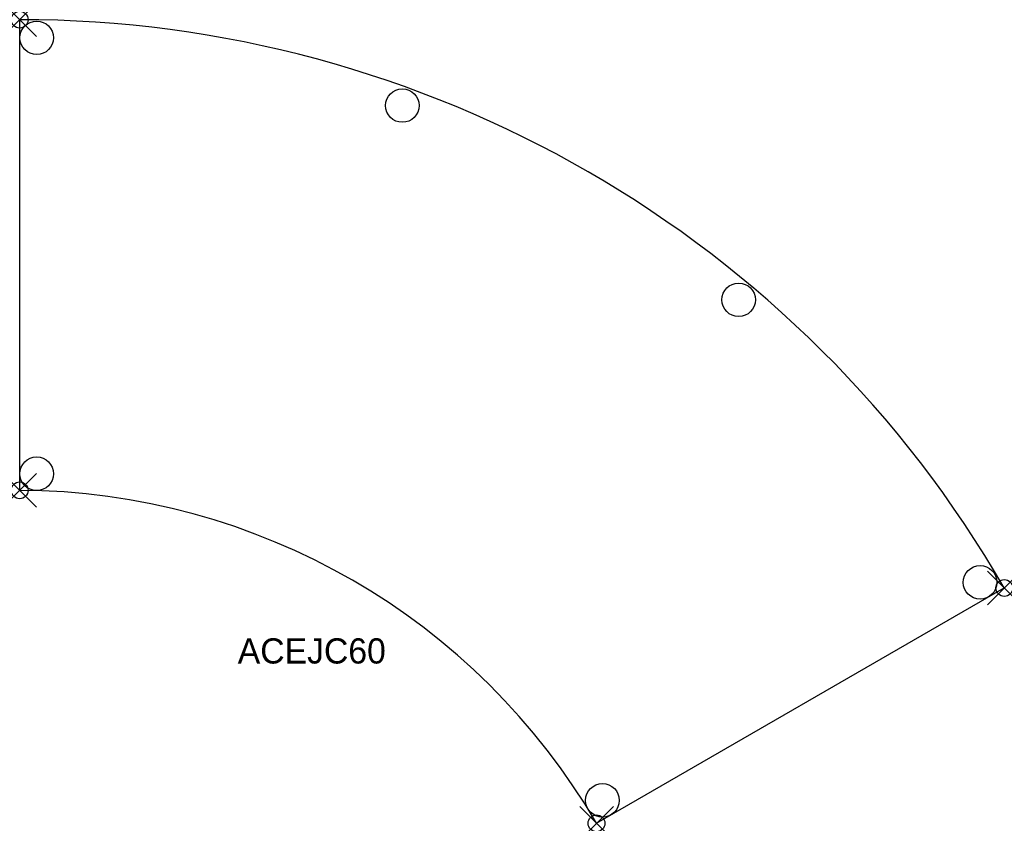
# Model space of a CAD drawing. Header units: inches. Extents: x 0 to 58.6, y -47.8 to 0.
import ezdxf

# ---------------------------------------------------------------- set-up
doc = ezdxf.new("R2010")
doc.units = ezdxf.units.IN
doc.header["$MEASUREMENT"] = 0
doc.header["$PDMODE"] = 35
doc.header["$PDSIZE"] = 1
doc.layers.add('A-FURN-P-ST', color=2, linetype='Continuous')
doc.layers.add('A-FURN-P-ST-TN', color=2, linetype='Continuous')

msp = doc.modelspace()

# ---------------------------------------------------------------- linework, layer by layer
at = {"layer": 'A-FURN-P-ST'}
for p, q in [((0, -28), (0, 0)), ((34.307, -47.807), (58.556, -33.807))]:
    msp.add_line(p, q, dxfattribs=at)
for centre, radius in [((1.014, -1.077), 0.997), ((22.756, -5.109), 0.997), ((42.759, -16.664), 0.997), ((1.007, -27.015), 1), ((57.115, -33.475), 1), ((34.657, -46.443), 1)]:
    msp.add_circle(centre, radius, dxfattribs=at)
for centre, radius, start, end in [((0.032, -67.559), 67.559, 29.97289, 90.02712), ((-0.168, -67.906), 39.907, 30.24177, 89.75822)]:
    msp.add_arc(centre, radius, start, end, dxfattribs=at)
for p in [(0, 0), (0, -28), (58.556, -33.807), (34.307, -47.807)]:
    msp.add_point(p, dxfattribs=at)

# ---------------------------------------------------------------- texts
at = {"layer": 'A-FURN-P-ST-TN'}
msp.add_text('ACEJC60', height=1.5, dxfattribs=at).set_placement((12.968, -38.302))

doc.saveas('drawing.dxf')
